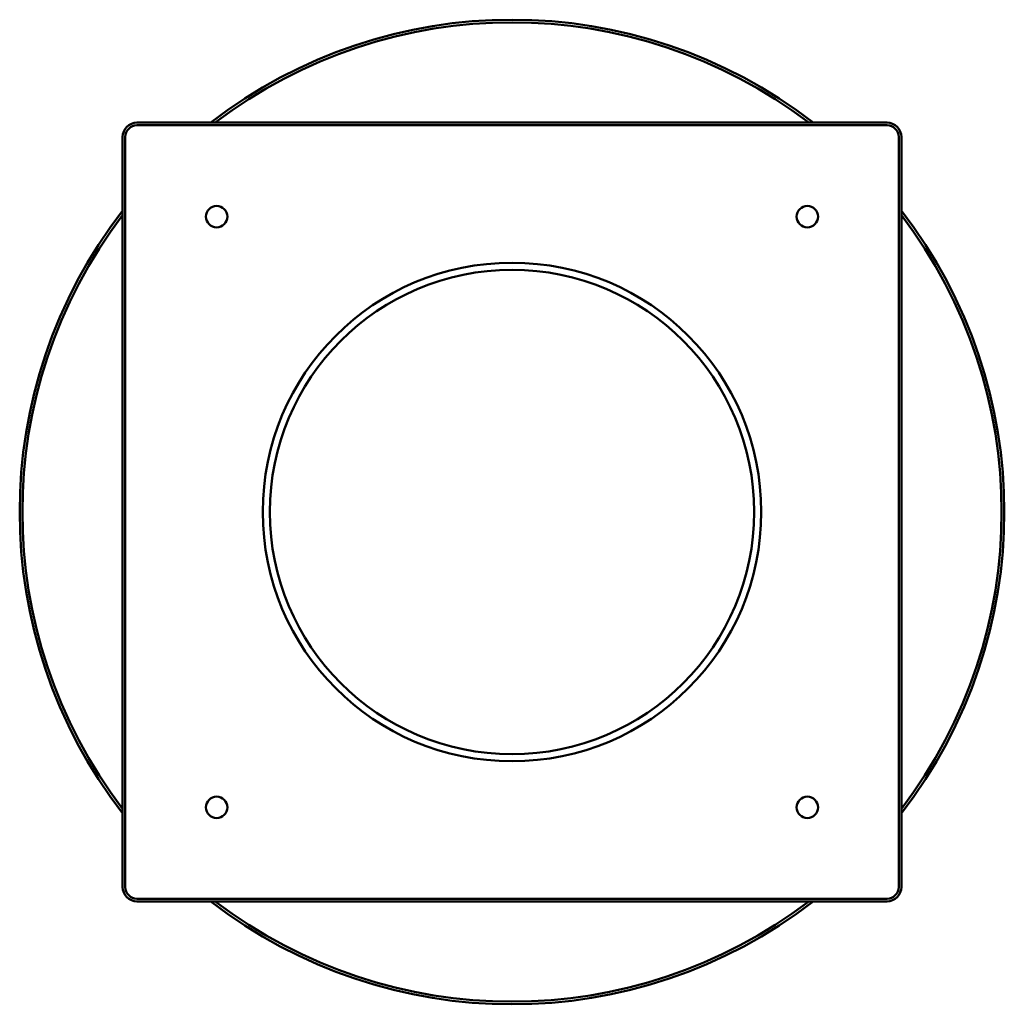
# Model space of a CAD drawing. Header units: millimetres. Extents: x 145 to 695, y 22 to 572.
import ezdxf

# ---------------------------------------------------------------- set-up
doc = ezdxf.new("R2010")
doc.units = ezdxf.units.MM
doc.header["$LTSCALE"] = 2
doc.layers.add('Widoczne (ISO)', color=7, linetype='Continuous', lineweight=50)

msp = doc.modelspace()

# ---------------------------------------------------------------- linework, layer by layer
at = {"layer": 'Widoczne (ISO)'}
for p, q in [((629.5, 514.5), (210.5, 514.5)), ((210.5, 513), (629.5, 513)), ((202.5, 506.5), (202.5, 87.5)), ((204, 87.5), (204, 506.5)), ((636, 506.5), (636, 87.5)), ((637.5, 87.5), (637.5, 506.5)), ((629.5, 81), (210.5, 81)), ((210.5, 79.5), (629.5, 79.5))]:
    msp.add_line(p, q, dxfattribs=at)
for centre, radius in [((255, 462), 6), ((585, 462), 6), ((420, 297), 139.25), ((420, 297), 135.25), ((255, 132), 6), ((585, 132), 6)]:
    msp.add_circle(centre, radius, dxfattribs=at)
for centre, radius, start, end in [((420, 297), 275, 52.2705, 127.7295), ((420, 297), 273.5, 52.6786, 127.3214), ((210.5, 506.5), 8, 90, 180), ((210.5, 506.5), 6.5, 90, 180), ((629.5, 506.5), 8, 0, 90), ((629.5, 506.5), 6.5, 0, 90), ((420, 297), 275, 142.2705, 217.7295), ((420, 297), 273.5, 142.6786, 217.3214), ((420, 297), 275, 322.2705, 37.7295), ((420, 297), 273.5, 322.6786, 37.3214), ((210.5, 87.5), 8, 180, 270), ((210.5, 87.5), 6.5, 180, 270), ((629.5, 87.5), 6.5, 270, 0), ((629.5, 87.5), 8, 270, 0), ((420, 297), 275, 232.2705, 307.7295), ((420, 297), 273.5, 232.6786, 307.3214)]:
    msp.add_arc(centre, radius, start, end, dxfattribs=at)

doc.saveas('drawing.dxf')
